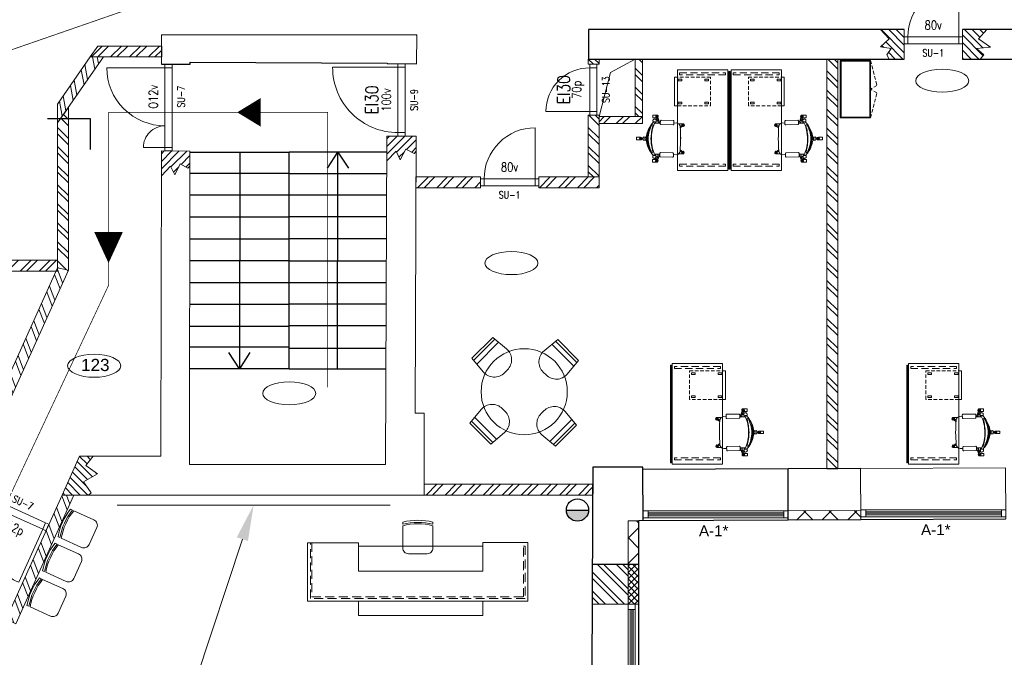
# Model space of a CAD drawing. Header units: millimetres. Extents: x -50720 to 364380, y -21425 to 41280.
# Tile 4 of 8: x 133163 to 146874, y 22160 to 31040. Entities that reach past the tile are written whole.
import ezdxf
from ezdxf import colors
from ezdxf.entities.mleader import LeaderData, LeaderLine
from ezdxf.enums import TextEntityAlignment as Align
from ezdxf.math import Vec2, Vec3

# ---------------------------------------------------------------- set-up
doc = ezdxf.new("R2010")
doc.units = ezdxf.units.MM
doc.header["$LTSCALE"] = 500
doc.header["$MEASUREMENT"] = 0
for name, pattern in [('DASHED2', [0.375, 0.25, -0.125]), ('DASHEDX2', [1.5, 1, -0.5]), ('HIDDEN', [0.375, 0.25, -0.125])]:
    doc.linetypes.add(name, pattern=pattern)
doc.layers.get('0').update_dxf_attribs({"linetype": 'CONTINUOUS', "lineweight": 9})
for name, color, linetype, lineweight in [('1_AK_MÖÖBEL', 36, 'CONTINUOUS', 9), ('1_Evakuatsioon', 94, 'CONTINUOUS', 20), ('1_KORRUS_DIM', 144, 'CONTINUOUS', 15), ('1_KORRUS_HATS', 44, 'CONTINUOUS', 9), ('1_Ruumi_nr', 7, 'CONTINUOUS', 20), ('1_Seina_hats', 46, 'CONTINUOUS', 9), ('1_Soojustus', 30, 'CONTINUOUS', 9), ('1_Tuletsoon', 1, 'HIDDEN', 20), ('1_Uued seinad', 7, 'CONTINUOUS', 18), ('1_Uued uksed', 142, 'CONTINUOUS', 15), ('1_Uued_aknad_TEXT', 7, 'CONTINUOUS', 18), ('A2POKD', 1, 'CONTINUOUS', 18), ('A4OVET', 144, 'CONTINUOUS', 18), ('A9OVIKD', 156, 'CONTINUOUS', 18), ('A9OVIKD0', 7, 'CONTINUOUS', 18), ('A9OVIKD2', 72, 'CONTINUOUS', 18), ('A9OVIKD3', 13, 'CONTINUOUS', 18), ('A9OVIKD4', 7, 'CONTINUOUS', 18), ('SEINAD', 7, 'CONTINUOUS', 15)]:
    doc.layers.add(name, color=color, linetype=linetype, lineweight=lineweight)
for name, color, linetype in [('TEKST', 1, 'CONTINUOUS'), ('TREPP', 86, 'CONTINUOUS'), ('TULETOKKESEK', 10, 'CONTINUOUS')]:
    doc.layers.add(name, color=color, linetype=linetype)
doc.layers.get('1_KORRUS_DIM').off()
doc.layers.get('1_Tuletsoon').off()
doc.styles.add('ISOCPEUR', font='isocpeur.ttf', dxfattribs={"height": 300})
doc.styles.add('S', font='simplex.shx', dxfattribs={"width": 0.8})
doc.styles.get("Standard").update_dxf_attribs({"font": 'ARIALUNI.TTF'})
doc.linetypes.add('ZIGZAG', pattern='A,0.0001,-0.2,[131,ltypeshp.shx,S=0.2,R=0,X=-0.2,Y=0],-0.4,[131,ltypeshp.shx,S=0.2,R=180,X=0.2,Y=0],-0.2', length=0.8001)

# ---------------------------------------------------------------- blocks, each defined once
blk = doc.blocks.new('ruumi ellips')
blk.add_ellipse((0, 0), major_axis=(-370, 0), ratio=0.432432)
blk = doc.blocks.new('A4OV12O')
at = {"layer": 'A4OVET'}
for p, q in [((50, 0), (1160, 0)), ((50, -100), (1160, -100))]:
    blk.add_line(p, q, dxfattribs=at)
for points in [[(50, 0), (50, 810, -0.4142136), (860, 0)], [(1160, 0), (1160, 300, 0.4142136), (860, 0)]]:
    blk.add_lwpolyline(points, format="xyb", dxfattribs=at)
for points in [[(0, 0), (50, 0), (50, -100), (0, -100)], [(1160, 0), (1210, 0), (1210, -100), (1160, -100)]]:
    blk.add_lwpolyline(points, close=True, dxfattribs=at)
at = {"layer": 'A2POKD', "style": 'S', "width": 0.8}
blk.add_attdef('A2POKD', text='', height=175, dxfattribs=at).set_placement((455, 362.5), align=Align.MIDDLE)
at = {"layer": 'A9OVIKD', "style": 'S', "width": 0.8}
blk.add_attdef('A9OVIKD', text='', height=125, dxfattribs=at).set_placement((455, 162.5), align=Align.MIDDLE)
at = {"layer": 'A9OVIKD0', "style": 'S', "oblique": 0.8, "width": 0.8}
blk.add_attdef('A9OVIKD0', text='', height=100, dxfattribs=at).set_placement((455, -600), align=Align.MIDDLE)
at = {"layer": 'A9OVIKD2', "style": 'S', "width": 0.8}
blk.add_attdef('A9OVIKD2', text='', height=100, dxfattribs=at).set_placement((455, -225), align=Align.MIDDLE)
at = {"layer": 'A9OVIKD3', "style": 'S', "width": 0.8}
blk.add_attdef('A9OVIKD3', text='', height=100, dxfattribs=at).set_placement((455, -350), align=Align.MIDDLE)
at = {"layer": 'A9OVIKD4', "style": 'S', "width": 0.8}
blk.add_attdef('A9OVIKD4', text='', height=100, dxfattribs=at).set_placement((455, -475), align=Align.MIDDLE)
blk = doc.blocks.new('klienditool_1')
for points in [[(390, 0), (390, 0, -0.129089), (390, -420), (390, -420), (80, -420, -0.414214), (0, -340), (0, -80, -0.414214), (80, 0)], [(440, -420), (410, -420, 0.129089), (410, 0), (410, 0), (440, 0), (440, 0, -0.129089)]]:
    blk.add_lwpolyline(points, format="xyb", close=True)
blk = doc.blocks.new('HÜDRANT')
at = {"layer": 'TULETOKKESEK'}
blk.add_hatch(color=256, dxfattribs=at).paths.add_polyline_path([(212082, -15106, 1), (212408, -15106)])
blk.add_line((212082, -15106), (212408, -15106), dxfattribs=at)
blk.add_circle((212245, -15106), 163, dxfattribs=at)
blk = doc.blocks.new('pulberkustuti')
blk.add_hatch(color=256).paths.add_polyline_path([(-155, 0, 1), (155, 0)])
blk.add_line((-155, 0), (155, 0))
blk.add_circle((0, 0), 155)
at = {"xscale": 0.95, "yscale": 0.95, "zscale": 0.95}
blk.add_blockref('HÜDRANT', (-201633, 14351), dxfattribs=at)
blk = doc.blocks.new('Kaluste0024')
for p, q in [((340, 543), (371, 629)), ((357, 543), (365, 567)), ((365, 543), (366, 584)), ((373, 591), (384, 625)), ((374, 631), (383, 628)), ((393, 602), (413, 603)), ((395, 542), (393, 581)), ((426, 562), (404, 561)), ((437, 550), (437, 572)), ((16, 512), (20, 517)), ((21, 506), (26, 514)), ((57, 476), (21, 503)), ((58, 495), (30, 514)), ((150, 545), (110, 546)), ((414, 542), (340, 543)), ((460, 523), (470, 509)), ((566, 352), (533, 351)), ((533, 351), (534, 307)), ((566, 307), (534, 307)), ((576, 337), (599, 337)), ((576, 322), (599, 322)), ((601, 334), (601, 325)), ((25, 140), (31, 132)), ((60, 171), (26, 143)), ((62, 152), (34, 132)), ((475, 148), (465, 133)), ((20, 134), (24, 129)), ((150, 104), (115, 102)), ((345, 110), (340, 110)), ((419, 113), (345, 110)), ((345, 110), (378, 25)), ((362, 111), (371, 87)), ((370, 112), (372, 70)), ((379, 63), (391, 30)), ((381, 24), (390, 27)), ((400, 113), (399, 74)), ((400, 53), (419, 53)), ((432, 94), (410, 94)), ((443, 106), (442, 84))]:
    blk.add_line(p, q)
for points in [[(160, 580), (330, 580, -0.414214), (340, 570), (340, 530, -0.414214), (330, 520), (160, 520, -0.414214), (150, 530), (150, 570, -0.414214)], [(382, 618, 0.055989), (386, 619), (440, 620), (440, 655), (386, 654, 0.792765), (368, 623), (340, 543), (357, 543), (365, 567), (366, 584, -0.445148), (373, 591)], [(414, 542, 0.011672), (404, 561), (426, 562, -0.01082), (437, 550), (437, 572, 0.497159), (413, 603), (393, 602, 0.261871), (373, 591, 0.449485), (366, 584), (365, 543)], [(533, 351), (534, 307, -0.114815), (475, 148), (465, 133, -0.034376), (432, 94), (410, 94, 0.011672), (419, 113, 0.118874), (458, 328, 0.118874), (414, 542, 0.011672), (404, 561), (426, 562, -0.01082), (437, 550, -0.023547), (460, 523), (470, 509, -0.114815)], [(27, 499), (57, 476, 0.000121), (57, 488, -0.027429), (58, 495), (54, 497), (58, 497, -0.169466), (77, 531), (77, 533), (23, 532, 1.515448)], [(507, 329, -0.112583), (456, 131, -0.35106), (441, 145, 0.056599), (466, 328, 0.056599), (437, 511, -0.35106), (451, 525, -0.112583)], [(668, 348), (668, 313), (614, 312, -0.379795), (592, 322), (576, 322), (576, 329), (576, 337), (592, 337, -0.379972), (614, 347)], [(31, 148), (60, 171, -0.000121), (61, 159, 0.027429), (62, 152), (58, 150), (62, 150, 0.169466), (82, 116), (82, 115), (28, 114, -1.515448)], [(160, 70), (330, 70, 0.414214), (340, 80), (340, 120, 0.414214), (330, 130), (160, 130, 0.414214), (150, 120), (150, 80, 0.414214)], [(389, 36, -0.055989), (393, 36), (447, 36), (448, 1), (393, 1, -0.792765), (375, 32), (345, 110), (362, 111), (371, 87), (372, 70, 0.445148), (379, 63)], [(419, 113, -0.011672), (410, 94), (432, 94, 0.01082), (443, 106), (442, 84, -0.497159), (419, 53), (400, 53, -0.261871), (379, 63, -0.449485), (372, 70), (370, 112)], [(447, 36), (448, 1), (393, 1, 0.747736), (393, 36)]]:
    blk.add_lwpolyline(points, format="xyb", close=True)
for points in [[(386, 619), (440, 620), (440, 655), (386, 654)], [(77, 531), (77, 533), (23, 532)], [(23, 497), (29, 497)], [(54, 497), (58, 497)], [(27, 149), (33, 149)], [(58, 150), (62, 150)], [(82, 116), (82, 115), (28, 114)], [(393, 36), (447, 36), (448, 1), (393, 1)]]:
    blk.add_lwpolyline(points)
for points in [[(150, 104), (115, 102, -0.376188), (61, 158, 0.001649), (53, 323, 0.001649), (57, 489, -0.376188), (110, 546), (150, 545)], [(340, 543), (414, 542, -0.118874), (458, 328, -0.118874), (419, 113), (345, 110), (340, 110)]]:
    blk.add_lwpolyline(points, format="xyb")
blk.add_lwpolyline([(534, 307), (566, 307), (571, 309), (574, 315), (576, 322), (576, 329), (576, 337), (573, 346), (570, 350), (566, 352), (533, 351)], close=True)
for centre in [(381, 636), (18, 514), (609, 330), (22, 132), (388, 18)]:
    blk.add_circle(centre, 3.36)
for centre, radius, start, end in [((381, 636), 18.3, 274.2737, 227.8638), ((381, 636), 14.5, 280.4411, 221.6965), ((373, 584), 7.06, 84.3967, 181.2096), ((373, 629), 2.13, 60.9498, 167.0586), ((384, 586), 12.3, 157.0046, 209.3459), ((392, 580), 21.7, 86.3747, 147.2184), ((392, 594), 22.8, 215.7267, 273.3425), ((382, 626), 2.13, 335.0789, 81.1877), ((402, 587), 10.4, 163.453, 215.5291), ((413, 578), 24.3, 344.9269, 152.8314), ((-7, 343), 466, 358.1889, 27.9804), ((163, 296), 374, 37.4473, 45.3225), ((18, 514), 18.3, 346.9704, 300.5606), ((18, 514), 14.5, 353.1378, 294.3932), ((22, 505), 2.13, 133.6465, 239.7554), ((28, 513), 2.13, 47.7756, 153.8845), ((-24994, 1076), 25058, 358.279, 358.6569), ((116, 487), 59.2, 95.9824, 178.4451), ((453, 509), 16, 43.4971, 172.3657), ((-353, 290), 820, 2.6718, 15.6295), ((49, 304), 458, 3.0559, 28.7498), ((159, 330), 359, 359.8965, 31.9737), ((163, 296), 374, 8.5729, 34.7719), ((-24970, -1011), 25058, 2.6743, 3.0522), ((-7, 303), 466, 333.3508, 3.1423), ((-354, 347), 820, 345.7017, 358.6594), ((49, 343), 458, 332.5814, 358.2753), ((160, 320), 359, 329.3575, 1.4347), ((163, 354), 374, 326.5593, 352.7583), ((609, 330), 18.3, 203.8705, 157.4607), ((609, 330), 14.5, 210.0379, 151.2933), ((599, 334), 2.13, 350.5466, 96.6555), ((599, 324), 2.13, 264.6757, 10.7846), ((22, 132), 18.3, 60.7706, 14.3608), ((22, 132), 14.5, 66.938, 8.1934), ((27, 141), 2.13, 121.5758, 227.6846), ((120, 161), 59.2, 182.886, 265.3488), ((457, 147), 16, 188.9655, 317.8341), ((33, 133), 2.13, 207.4467, 313.5556), ((388, 18), 18.3, 133.4674, 87.0575), ((379, 70), 7.06, 180.1216, 276.9344), ((388, 18), 14.5, 139.6347, 80.8901), ((391, 68), 12.3, 151.9853, 204.3266), ((380, 25), 2.13, 194.2725, 300.3814), ((399, 61), 22.8, 87.9887, 145.6045), ((398, 74), 21.7, 214.1127, 274.9564), ((389, 29), 2.13, 280.1435, 26.2523), ((408, 68), 10.4, 145.802, 197.8782), ((419, 77), 24.3, 208.4998, 16.4043), ((163, 354), 374, 316.0086, 323.8839)]:
    blk.add_arc(centre, radius, start, end)
at = {"extrusion": (0, 0, -1)}
for centre, start_param, end_param in [((539, 329), 3.141593, 9.424778), ((566, 329), 0, 3.141593)]:
    blk.add_ellipse(centre, major_axis=(-0.3, 22.6), ratio=0.457927, start_param=start_param, end_param=end_param, dxfattribs=at)
blk = doc.blocks.new('OPPETOOL_2')
at = {"rotation": 358.9441856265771}
blk.add_blockref('Kaluste0024', (-29, -322), dxfattribs=at)
blk = doc.blocks.new('SAHTLIBOKS')
at = {"linetype": 'DASHEDX2', "ltscale": 0.1}
for points in [[(-460, 0), (0, 0), (0, -400), (-460, -400)], [(-430, -30), (-380, -30), (-380, -50), (-430, -50)], [(-60, -30), (-10, -30), (-10, -50), (-60, -50)], [(-430, -370), (-380, -370), (-380, -350), (-430, -350)], [(-60, -370), (-10, -370), (-10, -350), (-60, -350)]]:
    blk.add_lwpolyline(points, close=True, dxfattribs=at)
at = {"ltscale": 0.1}
blk.add_lwpolyline([(0, 0), (40, 0), (40, -400), (0, -400)], close=True, dxfattribs=at)
blk = doc.blocks.new('OP LAUD VAIKE')
blk.add_lwpolyline([(0, 1400), (0, 0), (700, 0), (700, 1400), (0, 1400)])
blk.add_lwpolyline([(714, 1382), (724, 1382), (724, 22), (714, 22)], close=True)
at = {"linetype": 'DASHEDX2', "ltscale": 0.2}
for points in [[(30, 1310), (670, 1310), (670, 1340), (30, 1340)], [(30, 40), (670, 40), (670, 70), (30, 70)]]:
    blk.add_lwpolyline(points, close=True, dxfattribs=at)
at = {"extrusion": (0, 0, -1), "xscale": -1, "zscale": -1, "rotation": 180}
blk.add_blockref('SAHTLIBOKS', (0, 100), dxfattribs=at)
blk = doc.blocks.new('kohviku tool_1')
for p, q in [((178, 463), (236, 463)), ((-22, 246), (0, 0)), ((435, 246), (413, 0)), ((423, 104), (-9, 104)), ((417, 37), (-3, 37)), ((413, 0), (0, 0))]:
    blk.add_line(p, q)
for centre, start, end in [((178, 263), 90, 185.05), ((236, 263), 354.95, 90)]:
    blk.add_arc(centre, 200, start, end)
blk = doc.blocks.new('kohviku komplekt')
blk.add_circle((0, 0), 600)
for p, rotation in [((228, 844), 180), ((-844, 228), 269.9999999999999), ((844, -228), 89.99999999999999)]:
    blk.add_blockref('kohviku tool_1', p, dxfattribs=dict(rotation=rotation))
blk.add_blockref('kohviku tool_1', (-228, -844))
blk = doc.blocks.new('KAPP 80X42X125_OL')
for points in [[(0, 0), (800, 0), (800, -420), (0, -420)], [(10, -10), (790, -10), (790, -410), (10, -410)], [(0, -410), (400, -410), (400, -420), (0, -420)], [(800, -410), (400, -410), (400, -420), (800, -420)]]:
    blk.add_lwpolyline(points, close=True)
at = {"linetype": 'DASHEDX2', "ltscale": 0.1}
for points in [[(0, -420), (350, -510), (400, -420)], [(800, -420), (450, -510), (400, -420)]]:
    blk.add_lwpolyline(points, dxfattribs=at)
blk = doc.blocks.new('A4OV10O')
at = {"layer": 'A4OVET'}
for p, q in [((50, 0), (960, 0)), ((50, -100), (960, -100))]:
    blk.add_line(p, q, dxfattribs=at)
blk.add_lwpolyline([(50, 0), (50, 910, -0.4142136), (960, 0)], format="xyb", dxfattribs=at)
for points in [[(0, 0), (50, 0), (50, -100), (0, -100)], [(960, 0), (1010, 0), (1010, -100), (960, -100)]]:
    blk.add_lwpolyline(points, close=True, dxfattribs=at)
at = {"layer": 'A2POKD', "style": 'S', "width": 0.8}
blk.add_attdef('A2POKD', text='', height=175, dxfattribs=at).set_placement((505, 362.5), align=Align.MIDDLE)
at = {"layer": 'A9OVIKD', "style": 'S', "width": 0.8}
blk.add_attdef('A9OVIKD', text='', height=125, dxfattribs=at).set_placement((505, 162.5), align=Align.MIDDLE)
at = {"layer": 'A9OVIKD0', "style": 'S', "oblique": 0.8, "width": 0.8}
blk.add_attdef('A9OVIKD0', text='', height=100, dxfattribs=at).set_placement((505, -600), align=Align.MIDDLE)
at = {"layer": 'A9OVIKD2', "style": 'S', "width": 0.8}
blk.add_attdef('A9OVIKD2', text='', height=100, dxfattribs=at).set_placement((505, -225), align=Align.MIDDLE)
at = {"layer": 'A9OVIKD3', "style": 'S', "width": 0.8}
blk.add_attdef('A9OVIKD3', text='', height=100, dxfattribs=at).set_placement((505, -350), align=Align.MIDDLE)
at = {"layer": 'A9OVIKD4', "style": 'S', "width": 0.8}
blk.add_attdef('A9OVIKD4', text='', height=100, dxfattribs=at).set_placement((505, -475), align=Align.MIDDLE)
blk = doc.blocks.new('A-1 VANA PLAANIS')
at = {"layer": '1_Uued_aknad_TEXT', "insert": (-180, 150), "char_height": 160, "width": 505.03, "attachment_point": 1}
blk.add_mtext('{\\f@Arial Unicode MS|b0|i0|c186|p34;\\H0.94444x;A-1*}', dxfattribs=at)
blk = doc.blocks.new('A4OV08O')
at = {"layer": 'A4OVET'}
for p, q in [((50, 0), (760, 0)), ((50, -100), (760, -100))]:
    blk.add_line(p, q, dxfattribs=at)
blk.add_lwpolyline([(50, 0), (50, 710, -0.4142136), (760, 0)], format="xyb", dxfattribs=at)
for points in [[(0, 0), (50, 0), (50, -100), (0, -100)], [(760, 0), (810, 0), (810, -100), (760, -100)]]:
    blk.add_lwpolyline(points, close=True, dxfattribs=at)
at = {"layer": 'A2POKD', "style": 'S', "width": 0.8}
blk.add_attdef('A2POKD', text='', height=175, dxfattribs=at).set_placement((405, 362.5), align=Align.MIDDLE)
at = {"layer": 'A9OVIKD', "style": 'S', "width": 0.8}
blk.add_attdef('A9OVIKD', text='', height=125, dxfattribs=at).set_placement((405, 162.5), align=Align.MIDDLE)
at = {"layer": 'A9OVIKD0', "style": 'S', "oblique": 0.8, "width": 0.8}
blk.add_attdef('A9OVIKD0', text='', height=100, dxfattribs=at).set_placement((405, -600), align=Align.MIDDLE)
at = {"layer": 'A9OVIKD2', "style": 'S', "width": 0.8}
blk.add_attdef('A9OVIKD2', text='', height=100, dxfattribs=at).set_placement((405, -225), align=Align.MIDDLE)
at = {"layer": 'A9OVIKD3', "style": 'S', "width": 0.8}
blk.add_attdef('A9OVIKD3', text='', height=100, dxfattribs=at).set_placement((405, -350), align=Align.MIDDLE)
at = {"layer": 'A9OVIKD4', "style": 'S', "width": 0.8}
blk.add_attdef('A9OVIKD4', text='', height=100, dxfattribs=at).set_placement((405, -475), align=Align.MIDDLE)
blk = doc.blocks.new('UKS_80V_ALL')
at = {"layer": 'A4OVET'}
ref = blk.add_blockref('A4OV08O', (0, 0), dxfattribs=dict(at, xscale=-1))
ref.add_attrib('A9OVIKD', '80v', dxfattribs={"layer": 'A9OVIKD', "height": 125, "style": 'S', "width": 0.8}).set_placement((-405, 162.5), align=Align.MIDDLE)
ref.add_attrib('A9OVIKD2', 'SU-1', dxfattribs={"layer": 'A9OVIKD2', "height": 100, "style": 'S', "width": 0.8}).set_placement((-405, -225), align=Align.MIDDLE)
blk = doc.blocks.new('A4OV07O')
at = {"layer": 'A4OVET'}
for p, q in [((50, 0), (660, 0)), ((50, -100), (660, -100))]:
    blk.add_line(p, q, dxfattribs=at)
blk.add_lwpolyline([(50, 0), (50, 610, -0.4142136), (660, 0)], format="xyb", dxfattribs=at)
for points in [[(0, 0), (50, 0), (50, -100), (0, -100)], [(660, 0), (710, 0), (710, -100), (660, -100)]]:
    blk.add_lwpolyline(points, close=True, dxfattribs=at)
at = {"layer": 'A2POKD', "style": 'S', "width": 0.8}
blk.add_attdef('A2POKD', text='', height=175, dxfattribs=at).set_placement((355, 362.5), align=Align.MIDDLE)
at = {"layer": 'A9OVIKD', "style": 'S', "width": 0.8}
blk.add_attdef('A9OVIKD', text='', height=125, dxfattribs=at).set_placement((355, 162.5), align=Align.MIDDLE)
at = {"layer": 'A9OVIKD0', "style": 'S', "oblique": 0.8, "width": 0.8}
blk.add_attdef('A9OVIKD0', text='', height=100, dxfattribs=at).set_placement((355, -600), align=Align.MIDDLE)
at = {"layer": 'A9OVIKD2', "style": 'S', "width": 0.8}
blk.add_attdef('A9OVIKD2', text='', height=100, dxfattribs=at).set_placement((355, -225), align=Align.MIDDLE)
at = {"layer": 'A9OVIKD3', "style": 'S', "width": 0.8}
blk.add_attdef('A9OVIKD3', text='', height=100, dxfattribs=at).set_placement((355, -350), align=Align.MIDDLE)
at = {"layer": 'A9OVIKD4', "style": 'S', "width": 0.8}
blk.add_attdef('A9OVIKD4', text='', height=100, dxfattribs=at).set_placement((355, -475), align=Align.MIDDLE)

msp = doc.modelspace()

# ---------------------------------------------------------------- hatches: boundary and pattern name
at = {"layer": '1_KORRUS_HATS'}
h = msp.add_hatch(dxfattribs=at)
h.set_pattern_fill('ANSI37', color=256, scale=500, style=0)
h.set_pattern_definition([(45, (141635.307, 22898.03), (-44.194, 44.194), []), (135, (141635.307, 22898.03), (-44.194, -44.194), [])])
h.paths.add_polyline_path([(141635.3, 23458), (141785.3, 23458), (141785.3, 22898), (141635.3, 22898)])
at = {"layer": '1_Seina_hats'}
h = msp.add_hatch(dxfattribs=at)
h.set_pattern_fill('ANSI31', color=256, scale=600, angle=90, style=0)
h.set_pattern_definition([(135, (1312465, -729959.65), (-53.0330086, -53.0330086), [])])
h.paths.add_polyline_path([(145270, 30492.4), (145240, 30552.4), (145300, 30640.3), (145150, 30660.3), (145270, 30775.3), (145147.5, 30902.4), (145480, 30902.4), (145480, 30492.4)])
h = msp.add_hatch(dxfattribs=at)
h.set_pattern_fill('ANSI31', color=256, scale=600, angle=90, style=0)
h.set_pattern_definition([(135, (1312570, -729962.226), (-53.0330086, -53.0330086), [])])
h.paths.add_polyline_path([(146539.1, 30492.4), (146590, 30552.4), (146485, 30637.8), (146680, 30657.8), (146515, 30772.8), (146629, 30902.4), (146290, 30902.4), (146290, 30492.4)])
h = msp.add_hatch(dxfattribs=at)
h.set_pattern_fill('ANSI32', color=256, scale=500, angle=180, style=0)
h.set_pattern_definition([(225, (-507095, -6247.63), (132.58252, -132.58252), []), (225, (-507183.39, -6247.63), (132.58252, -132.58252), [])])
h.paths.add_polyline_path([(134249.9, 30672.4), (135140, 30672.4), (135140, 30522.4), (134145.8, 30522.4)])
h = msp.add_hatch(dxfattribs=at)
h.set_pattern_fill('ANSI32', color=256, scale=500, angle=235.23223, style=0)
h.set_pattern_definition([(280.232227, (-202624.3, -519351.67), (184.51797, 33.30718), []), (280.232227, (-202674.7, -519424.28), (184.51797, 33.30718), [])])
h.paths.add_polyline_path([(133690, 29865.8), (134145.8, 30522.4), (134328.4, 30522.4), (133690, 29602.8)])
h = msp.add_hatch(dxfattribs=at)
h.set_pattern_fill('ANSI32', color=256, scale=500, angle=270, style=0)
h.set_pattern_definition([(315, (178000, -606939.3), (132.58252, 132.58252), []), (315, (178000, -607027.7), (132.58252, 132.58252), [])])
h.paths.add_polyline_path([(141080, 30420), (141080, 30420), (141080, 30492.4), (141230, 30492.4), (141230, 30420)])
h = msp.add_hatch(dxfattribs=at)
h.set_pattern_fill('ANSI32', color=256, scale=500, angle=90, style=0)
h.set_pattern_definition([(315, (178654.31, -613784.95), (132.58252, 132.58252), []), (315, (178654.31, -613873.33), (132.58252, 132.58252), [])])
h.paths.add_polyline_path([(141734.3, 29692.6), (141734.3, 29692.6), (141734.3, 30490.6), (141834.3, 30490.6), (141834.3, 29692.6)])
h = msp.add_hatch(dxfattribs=at)
h.set_pattern_fill('ANSI32', color=256, scale=500, angle=90, style=0)
h.set_pattern_definition([(135, (107634.28, 668401.63), (-132.58252, -132.58252), []), (135, (107634.28, 668490.01), (-132.58252, -132.58252), [])])
h.paths.add_polyline_path([(144554.3, 30492.4), (144554.3, 30492.4), (144554.3, 24786.8), (144404.3, 24786.8), (144404.3, 30492.4)])
h = msp.add_hatch(dxfattribs=at)
h.set_pattern_fill('ANSI32', color=256, scale=500, angle=90, style=0)
h.set_pattern_definition([(135, (96920.01, 671325), (-132.58252, -132.58252), []), (135, (96920.01, 671413.39), (-132.58252, -132.58252), [])])
h.paths.add_polyline_path([(133840, 29818.8), (133840, 27549.7), (133690, 27582), (133690, 29602.8)])
h = msp.add_hatch(dxfattribs=at)
h.set_pattern_fill('ANSI32', color=256, scale=500, angle=270, style=0)
h.set_pattern_definition([(315, (178000, -608509.5), (132.58252, 132.58252), []), (315, (178000, -608597.89), (132.58252, 132.58252), [])])
h.paths.add_polyline_path([(141080, 28849.8), (141080, 28849.8), (141080, 29710), (141230, 29710), (141230, 28849.8)])
h = msp.add_hatch(dxfattribs=at)
h.set_pattern_fill('ANSI32', color=256, scale=500, angle=180, style=0)
h.set_pattern_definition([(45, (781324.3, 66462.63), (-132.58252, 132.58252), []), (45, (781412.69, 66462.63), (-132.58252, 132.58252), [])])
h.paths.add_polyline_path([(141834.3, 29592.6), (141834.3, 29592.6), (141230, 29592.6), (141230, 29692.6), (141834.3, 29692.6)])
h = msp.add_hatch(dxfattribs=at)
h.set_pattern_fill('ANSI31', color=256, scale=600, angle=180, style=0)
h.set_pattern_definition([(225, (899277.98, 1196402.18), (53.0330086, -53.0330086), [])])
h.paths.add_polyline_path([(138686, 29207.2), (138656, 29177.2), (138538, 29237.2), (138463, 29087.2), (138403, 29207.2), (138276, 29072.8), (138276, 29417.8), (138686, 29417.2)])
h = msp.add_hatch(dxfattribs=at)
h.set_pattern_fill('ANSI31', color=256, scale=600, angle=180, style=0)
h.set_pattern_definition([(225, (896137.34, 1196196.1), (53.0330086, -53.0330086), [])])
h.paths.add_polyline_path([(135533.2, 29001.1), (135503.2, 28971.1), (135397.3, 29031.1), (135322.3, 28881.1), (135262.3, 29001.1), (135135.3, 28866.8), (135135.3, 29211.8), (135533.2, 29211.1)])
h = msp.add_hatch(dxfattribs=at)
h.set_pattern_fill('ANSI32', color=256, scale=500, angle=180, style=0)
h.set_pattern_definition([(225, (-501227.6, -8070.2), (132.58252, -132.58252), []), (225, (-501315.98, -8070.2), (132.58252, -132.58252), [])])
h.paths.add_polyline_path([(138680, 28849.8), (138680, 28849.8), (139580, 28849.8), (139580, 28699.8), (138680, 28699.8)])
h = msp.add_hatch(dxfattribs=at)
h.set_pattern_fill('ANSI32', color=256, scale=500, angle=180, style=0)
h.set_pattern_definition([(225, (-499267.6, -8070.2), (132.58252, -132.58252), []), (225, (-499355.99, -8070.2), (132.58252, -132.58252), [])])
h.paths.add_polyline_path([(140390, 28849.8), (140390, 28849.8), (141230, 28849.8), (141230, 28699.8), (140390, 28699.8)])
h = msp.add_hatch(dxfattribs=at)
h.set_pattern_fill('ANSI32', color=256, scale=500, angle=180, style=0)
h.set_pattern_definition([(225, (-508617.6, -9230), (132.58252, -132.58252), []), (225, (-508705.99, -9230), (132.58252, -132.58252), [])])
h.paths.add_polyline_path([(130763.3, 27690), (130763.3, 27690), (133690, 27690), (133690, 27540), (130763.3, 27540)])
h = msp.add_hatch(dxfattribs=at)
h.set_pattern_fill('ANSI32', color=256, scale=500, angle=245.68653, style=0)
h.set_pattern_definition([(290.68653, (-97773.86, -574403.18), (175.411334, 66.23529), []), (290.68653, (-97810.25, -574483.73), (175.411334, 66.23529), [])])
h.paths.add_polyline_path([(132505.4, 24960), (133690, 27582), (133840, 27549.7), (132670, 24960)])
h = msp.add_hatch(dxfattribs=at)
h.set_pattern_fill('ANSI31', color=256, scale=600, angle=90, style=0)
h.set_pattern_definition([(135, (1300137.68, -735904.63), (-53.0330086, -53.0330086), [])])
h.paths.add_polyline_path([(134120.5, 24420), (134157.7, 24450), (134052.7, 24605.4), (134247.7, 24715.4), (134082.7, 24830.4), (134187.2, 24960), (133997.5, 24960), (133753.7, 24420)])
h = msp.add_hatch(dxfattribs=at)
h.set_pattern_fill('ANSI32', color=256, scale=500, angle=180, style=0)
h.set_pattern_definition([(225, (-501110.16, -12350), (132.58252, -132.58252), []), (225, (-501198.55, -12350), (132.58252, -132.58252), [])])
h.paths.add_polyline_path([(138797.4, 24570), (138797.4, 24570), (141140.9, 24570), (141140.9, 24420), (138797.4, 24420)])
h = msp.add_hatch(dxfattribs=at)
h.set_pattern_fill('ANSI32', color=256, scale=500, angle=245.68653, style=0)
h.set_pattern_definition([(290.68653, (-97346.41, -576759.98), (175.411334, 66.23529), []), (290.68653, (-97382.8, -576840.53), (175.411334, 66.23529), [])])
h.paths.add_polyline_path([(132972.2, 22689.4), (133753.7, 24420), (133918.2, 24420), (133108.9, 22627.6)])
h = msp.add_hatch(dxfattribs=at)
h.set_pattern_fill('ANSI32', color=256, scale=500, angle=90, style=0)
h.set_pattern_definition([(135, (104569.7, 664403.03), (-132.58252, -132.58252), []), (135, (104569.7, 664491.42), (-132.58252, -132.58252), [])])
h.paths.add_polyline_path([(141635.3, 23458), (141635.3, 22898), (141134.9, 22898), (141136.4, 23458)])
at = {"layer": '1_Uued seinad'}
h = msp.add_hatch(dxfattribs=at)
h.set_pattern_fill('ANSI37', color=256, scale=2000, style=0)
h.set_pattern_definition([(45, (227180, 16760), (-176.7767, 176.7767), []), (135, (227180, 16760), (-176.7767, -176.7767), [])])
h.paths.add_polyline_path([(143865.1, 24201.7), (144875, 24206.3), (144875, 24077.5), (143865.1, 24070.6)])
h = msp.add_hatch(dxfattribs=at)
h.set_pattern_fill('ANSI37', color=256, scale=2000, style=0)
h.set_pattern_definition([(45, (143230, 20110), (-176.777, 176.777), []), (135, (143230, 20110), (-176.777, -176.777), [])])
h.paths.add_polyline_path([(141635.3, 24061), (141785.3, 24061), (141785.3, 23458), (141635.3, 23458)])

# ---------------------------------------------------------------- linework, layer by layer
for points in [[(137170, 23755), (137170, 22940), (140240, 22940), (140240, 23760), (139610, 23760), (139610, 23360), (137880, 23360), (137880, 23755)], [(137880, 22940), (139610, 22940), (139610, 22740), (137880, 22740)]]:
    msp.add_lwpolyline(points, close=True)
at = {"linetype": 'DASHED2'}
msp.add_lwpolyline([(140200, 23710), (140200, 22980), (137210, 22980), (137210, 23755), (137765, 23755), (137765, 23755), (137230, 23755), (137230, 23000), (140180, 23000), (140180, 23710)], close=True, dxfattribs=at)
at = {"color": 30}
msp.add_lwpolyline([(137880, 23710), (139610, 23710)], dxfattribs=at)
at = {"layer": '1_Evakuatsioon', "const_width": 10}
for points in [[(135990, 31640), (129080, 29245)], [(137450, 25920), (137450, 29750), (134400, 29750), (134400, 27340), (132550, 23390), (129180, 22255)]]:
    msp.add_lwpolyline(points, dxfattribs=at)
at = {"layer": '1_Evakuatsioon', "ltscale": 2}
for points in [[(137450, 29750, 10, 10, 0), (136200, 29750, 10, 400, 0), (136520, 29750, 0, 0, 0)], [(134400, 29135, 10, 10, 0), (134400, 27660, 10, 400, 0), (134400, 28085, 0, 0, 0)]]:
    msp.add_lwpolyline(points, format="xyseb", dxfattribs=at)
at = {"layer": '1_KORRUS_HATS'}
msp.add_lwpolyline([(141635.3, 23458), (141785.3, 23458), (141785.3, 22898), (141635.3, 22898)], close=True, dxfattribs=at)
at = {"layer": '1_Soojustus', "linetype": 'ZIGZAG'}
msp.add_lwpolyline([(134520, 24280), (138320, 24280)], dxfattribs=at)
at = {"layer": '1_Uued seinad'}
for points in [[(145270, 30492.4), (145240, 30552.4), (145300, 30640.3), (145150, 30660.3), (145270, 30775.3), (145147.5, 30902.4), (145480, 30902.4), (145480, 30492.4)], [(146539.1, 30492.4), (146590, 30552.4), (146485, 30637.8), (146680, 30657.8), (146515, 30772.8), (146629, 30902.4), (146290, 30902.4), (146290, 30492.4)], [(134249.9, 30672.4), (134249.9, 30672.4), (134249.9, 30672.4), (135140, 30672.4), (135140, 30522.4), (134145.8, 30522.4)], [(133690, 29865.8), (133690, 29865.8), (133690, 29865.8), (134145.8, 30522.4), (134328.4, 30522.4), (133690, 29602.8)], [(141080, 30420), (141080, 30420), (141080, 30420), (141080, 30492.4), (141230, 30492.4), (141230, 30420)], [(141734.3, 29692.6), (141734.3, 29692.6), (141734.3, 29692.6), (141734.3, 30490.6), (141834.3, 30490.6), (141834.3, 29692.6)], [(144554.3, 30492.4), (144554.3, 30492.4), (144554.3, 30492.4), (144554.3, 24786.8), (144404.3, 24786.8), (144404.3, 30492.4)], [(133840, 29818.8), (133840, 29818.8), (133840, 29818.8), (133840, 27549.7), (133690, 27582), (133690, 29602.8)], [(141080, 28849.8), (141080, 28849.8), (141080, 28849.8), (141080, 29710), (141230, 29710), (141230, 28849.8)], [(141834.3, 29592.6), (141834.3, 29592.6), (141834.3, 29592.6), (141230, 29592.6), (141230, 29692.6), (141834.3, 29692.6)], [(138686, 29207.2), (138656, 29177.2), (138538, 29237.2), (138463, 29087.2), (138403, 29207.2), (138276, 29072.8), (138276, 29417.8), (138686, 29417.2)], [(135533.2, 29001.1), (135503.2, 28971.1), (135397.3, 29031.1), (135322.3, 28881.1), (135262.3, 29001.1), (135135.3, 28866.8), (135135.3, 29211.8), (135533.2, 29211.1)], [(138680, 28849.8), (138680, 28849.8), (138680, 28849.8), (139580, 28849.8), (139580, 28699.8), (138680, 28699.8)], [(140390, 28849.8), (140390, 28849.8), (140390, 28849.8), (141230, 28849.8), (141230, 28699.8), (140390, 28699.8)], [(130763.3, 27690), (130763.3, 27690), (130763.3, 27690), (133690, 27690), (133690, 27540), (130763.3, 27540)], [(132505.4, 24960), (132505.4, 24960), (132505.4, 24960), (133690, 27582), (133840, 27549.7), (132670, 24960)], [(134120.5, 24420), (134157.7, 24450), (134052.7, 24605.4), (134247.7, 24715.4), (134082.7, 24830.4), (134187.2, 24960), (133997.5, 24960), (133753.7, 24420)], [(138797.4, 24570), (138797.4, 24570), (138797.4, 24570), (141140.9, 24570), (141140.9, 24420), (138797.4, 24420)], [(132972.2, 22689.4), (132972.2, 22689.4), (132972.2, 22689.4), (133753.7, 24420), (133918.2, 24420), (133108.9, 22627.6)], [(141635.3, 23458), (141635.3, 23458), (141635.3, 23458), (141635.3, 22898), (141134.9, 22898), (141136.4, 23458)]]:
    msp.add_lwpolyline(points, close=True, dxfattribs=at)
for points in [[(141231.7, 29692.6), (141391.1, 30304.7), (141734.3, 30490.6)], [(133690, 27582), (133840, 27549.7)], [(133690, 27582), (133840, 27549.7)]]:
    msp.add_lwpolyline(points, dxfattribs=at)
at = {"layer": '1_Uued uksed'}
for points in [[(141846.2, 24101.5), (141846.2, 24201.5), (143865.1, 24201.5), (143865.1, 24101.5)], [(141916.2, 24101.5), (141916.2, 24201.5), (143805.1, 24201.5), (143805.1, 24101.5)], [(141916.2, 24131.5), (141916.2, 24171.5), (143805.1, 24171.5), (143805.1, 24131.5)], [(144876.1, 24115.5), (144876.1, 24215.5), (146895, 24215.5), (146895, 24115.5)], [(144946.1, 24115.5), (144946.1, 24215.5), (146835, 24215.5), (146835, 24115.5)], [(144946.1, 24145.5), (144946.1, 24185.5), (146835, 24185.5), (146835, 24145.5)], [(141635.3, 22898), (141735.3, 22898), (141735.3, 20848), (141635.3, 20848)], [(141635.3, 22828), (141735.3, 22828), (141735.3, 20908), (141635.3, 20908)], [(141665.3, 22828), (141705.3, 22828), (141705.3, 20908), (141665.3, 20908)]]:
    msp.add_lwpolyline(points, close=True, dxfattribs=at)
for points in [[(141916.2, 24151.5), (143805.1, 24151.5)], [(144946.1, 24165.5), (146835, 24165.5)], [(141685.3, 22828), (141685.3, 20908)]]:
    msp.add_lwpolyline(points, dxfattribs=at)
at = {"layer": 'SEINAD', "lineweight": 25}
for p, q in [((138691.8, 30823.1), (138683.9, 30823.2)), ((135535.3, 30421), (135535.4, 30450.7)), ((135535.4, 30450.7), (138280, 30435.4)), ((135135.3, 30421.8), (135535.3, 30421)), ((138280, 30435.4), (138280, 30428.3)), ((138280, 30428.3), (138690, 30426.5)), ((141785.3, 24063.3), (143865.1, 24072.9)), ((141785.3, 19478), (141785.3, 24063.3)), ((143865.1, 24072.9), (144875, 24077.5)), ((144875, 24077.5), (146895, 24086.8))]:
    msp.add_line(p, q, dxfattribs=at)
for points in [[(145480, 30902.4), (141083.7, 30902.4), (141082.3, 30492.4), (145480, 30492.4)], [(146290, 30492.4), (147289.6, 30492.4), (147289.6, 29600.9), (147449.6, 29600.9), (147449.6, 30492.4), (148734.9, 30492.4), (148734.9, 30902.4), (146290, 30902.4)], [(141141.8, 24809.6), (141141.8, 24809.6), (141141.8, 24809.6), (141141.8, 24809.6), (141139.1, 24060.4), (141115.3, 18808.5), (137714.7, 18808.5), (137114.7, 20670.5)], [(143865.1, 24072.9), (143861.8, 24782.9), (141841.8, 24773.6), (141841.8, 24808.6), (141141.8, 24809.6)], [(141845.1, 24063.6), (141841.8, 24773.6)], [(144871.8, 24787.5), (143861.8, 24782.9)], [(141136.4, 23458), (141785.3, 23458)]]:
    msp.add_lwpolyline(points, dxfattribs=at)
at = {"layer": 'SEINAD'}
for points in [[(135135.3, 30421.8), (135137.2, 30830), (138691.8, 30830), (138690, 30426.5)], [(138797.4, 24420), (138797.4, 24420), (138797.4, 25418.1), (138797.4, 25418.1), (138797.4, 25558.1), (138667.6, 25558.1), (138684.4, 29417.2), (138277.4, 29417.2), (138254.4, 24844.3), (135525.5, 24846), (135533.2, 29211.1), (135135.3, 29211.8), (135126.6, 24960), (133997.5, 24960)], [(144875, 24077.5), (144871.8, 24787.5), (146891.8, 24796.8), (146895, 24086.8)], [(133918.2, 24420), (138797.4, 24420), (138797.4, 24420), (138797.4, 24420)]]:
    msp.add_lwpolyline(points, dxfattribs=at)
for points in [[(143865.1, 24201.7), (144875, 24206.3), (144875, 24077.5), (143865.1, 24070.6)], [(141635.3, 24061), (141785.3, 24061), (141785.3, 23458), (141635.3, 23458)]]:
    msp.add_lwpolyline(points, close=True, dxfattribs=at)
at = {"layer": 'TEKST'}
msp.add_lwpolyline([(134150, 29230), (134150, 29660), (133550, 29660)], dxfattribs=at)
at = {"layer": 'TREPP'}
for points in [[(135533.2, 29196.4), (136914.8, 29196.4)], [(138260.5, 26172.2), (136914.8, 26172.2), (136914.8, 29197.2), (136914.8, 29197.2)], [(138274.3, 29197.2), (136914.8, 29197.2)], [(135532.6, 28901.6), (136914.8, 28901.6)], [(136914.8, 28897.2), (138272.6, 28897.2)], [(135532.1, 28601.6), (136914.8, 28601.6)], [(136914.8, 28602.2), (138271.6, 28602.2)], [(135531.6, 28296.6), (136914.8, 28296.6)], [(136914.8, 28297.2), (138270.2, 28297.2)], [(135531, 27987), (136914.8, 27987)], [(136914.8, 27992.2), (138268.8, 27992.2)], [(135530.5, 27687), (136914.8, 27687)], [(136914.8, 27682.2), (138267.4, 27682.2)], [(135530, 27382.2), (136914.8, 27382.2)], [(136914.8, 27382.2), (138266, 27382.2)], [(135529.4, 27079.7), (136914.8, 27079.7)], [(136914.8, 27082.2), (138264.6, 27082.2)], [(135528.9, 26773.4), (136914.8, 26773.4)], [(136914.8, 26782.2), (138263.3, 26782.2)], [(135528.4, 26482.2), (136914.8, 26482.2)], [(136914.8, 26467.2), (138261.8, 26467.2)], [(136914.8, 26179.7), (135527.8, 26179.7)]]:
    msp.add_lwpolyline(points, dxfattribs=at)
at = {"layer": 'TREPP', "flags": 128}
for points in [[(136229.4, 29196.4), (136221.3, 26179.7)], [(137446.9, 28971.5), (137594.6, 29197.2), (137741.1, 28970.7)], [(137586.5, 26172.2), (137594.6, 29197.2)], [(136369.1, 26405.4), (136221.3, 26179.7), (136074.8, 26406.1)]]:
    msp.add_lwpolyline(points, dxfattribs=at)

# ---------------------------------------------------------------- block references
at = {"layer": '1_AK_MÖÖBEL'}
for name, p, rotation in [('KAPP 80X42X125_OL', (144589.8, 29672.6), 90.00000000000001), ('OP LAUD VAIKE', (143770, 30340), 180), ('kohviku komplekt', (140188.2, 25858.2), 45), ('OP LAUD VAIKE', (142950, 26250), 180), ('OP LAUD VAIKE', (146240, 26250), 180), ('klienditool_1', (134097.2, 23658.1), 155.6865284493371), ('klienditool_1', (138497.2, 23602.2), 90), ('klienditool_1', (133883.1, 23184.2), 155.6865284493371), ('klienditool_1', (133664.9, 22701.2), 155.6865284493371)]:
    msp.add_blockref(name, p, dxfattribs=dict(at, rotation=rotation))
at = {"layer": '1_AK_MÖÖBEL', "xscale": -1, "rotation": 180}
msp.add_blockref('OP LAUD VAIKE', (142322.6, 30340), dxfattribs=at)
at = {"layer": '1_AK_MÖÖBEL', "linetype": 'DASHEDX2', "rotation": 180}
msp.add_blockref('OPPETOOL_2', (142396.4, 29380.4), dxfattribs=at)
at = {"layer": '1_AK_MÖÖBEL', "linetype": 'DASHEDX2', "xscale": -1, "rotation": 180}
for p in [(143696.3, 29380.4), (142876.3, 25290.4), (146166.3, 25290.4)]:
    msp.add_blockref('OPPETOOL_2', p, dxfattribs=at)
at = {"layer": '1_KORRUS_DIM'}
for p in [(146290, 30802.4), (140390, 28824.8)]:
    msp.add_blockref('UKS_80V_ALL', p, dxfattribs=at)
at = {"layer": '1_Ruumi_nr'}
for p in [(146010, 30190), (140010, 27650), (134200, 26220), (136916.4, 25836.3)]:
    msp.add_blockref('ruumi ellips', p, dxfattribs=at)
at = {"layer": '1_Tuletsoon'}
msp.add_blockref('pulberkustuti', (140930, 24210), dxfattribs=at)
at = {"layer": '1_Uued_aknad_TEXT'}
for p in [(142801.8, 23847.6), (145894.2, 23862.3)]:
    msp.add_blockref('A-1 VANA PLAANIS', p, dxfattribs=at)
at = {"layer": 'A4OVET'}
ref = msp.add_blockref('A4OV12O', (135185.3, 30421.8), dxfattribs=dict(at, xscale=-1, rotation=90))
ref.add_attrib('A9OVIKD', 'O12v', dxfattribs={"layer": 'A9OVIKD', "height": 125, "rotation": 90, "style": 'S', "width": 0.8}).set_placement((135022.8, 29966.8), align=Align.MIDDLE)
ref.add_attrib('A9OVIKD2', 'SU-7', dxfattribs={"layer": 'A9OVIKD2', "height": 100, "rotation": 90, "style": 'S', "width": 0.8}).set_placement((135410.3, 29966.8), align=Align.MIDDLE)
ref = msp.add_blockref('A4OV10O', (138430.1, 30427.2), dxfattribs=dict(at, xscale=-1, rotation=90))
ref.add_attrib('A9OVIKD', '100v', dxfattribs={"layer": 'A9OVIKD', "height": 125, "rotation": 90, "style": 'S', "width": 0.8}).set_placement((138267.6, 29922.2), align=Align.MIDDLE)
ref.add_attrib('A2POKD', 'EI30', dxfattribs={"layer": 'A2POKD', "height": 175, "rotation": 90, "style": 'S', "width": 0.8}).set_placement((138067.6, 29922.2), align=Align.MIDDLE)
ref.add_attrib('A9OVIKD2', 'SU-9', dxfattribs={"layer": 'A9OVIKD2', "height": 100, "rotation": 90, "style": 'S', "width": 0.8}).set_placement((138655.1, 29922.2), align=Align.MIDDLE)
at = {"layer": 'A4OVET', "rotation": 90}
msp.add_blockref('A4OV07O', (141100.3, 29710), dxfattribs=at).add_auto_attribs({'A9OVIKD': '70p', 'A2POKD': 'EI30', 'A9OVIKD2': 'SU-13'})
at = {"layer": 'A4OVET'}
ref = msp.add_blockref('A4OV12O', (133528.7, 23921.8), dxfattribs=dict(at, rotation=155.6865284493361))
ref.add_attrib('A9OVIKD', 'O12p', dxfattribs={"layer": 'A9OVIKD', "height": 125, "rotation": 335.68653, "style": 'S', "width": 0.8}).set_placement((133047.2, 23961.1), align=Align.MIDDLE)
ref.add_attrib('A9OVIKD2', 'SU-7', dxfattribs={"layer": 'A9OVIKD2', "height": 100, "rotation": 335.68653, "style": 'S', "width": 0.8}).set_placement((133206.7, 24314.2), align=Align.MIDDLE)

# ---------------------------------------------------------------- texts
at = {"layer": '1_Ruumi_nr', "char_height": 170, "width": 505.026, "attachment_point": 1}
for s, insert in [('\\pi73.642;{\\f@Arial Unicode MS|b0|i0|c186|p34;122}', (130272, 29997.1)), ('\\pi72.88825;{\\f@Arial Unicode MS|b0|i0|c186|p34;120}', (130115, 27086.6)), ('\\pi72.65632;{\\f@Arial Unicode MS|b0|i0|c186|p34;133}', (126435, 26796.6)), ('\\pi72.65632;{\\f@Arial Unicode MS|b0|i0|c186|p34;123}', (133945, 26316.6)), ('\\pi73.06219;{\\f@Arial Unicode MS|b0|i0|c186|p34;124}', (130715, 23916.6))]:
    msp.add_mtext(s, dxfattribs=dict(at, insert=insert))

# ---------------------------------------------------------------- leaders
at = {"layer": '1_Uued seinad', "linetype": 'Continuous'}
ml = msp.add_multileader_mtext('Standard', dxfattribs=at)
ml.set_content('{\\fISOCPEUR|b0|i0|c186|p34;KUNSTITEOSE ASUKOHT}', color=256, style='ISOCPEUR')
ml.set_leader_properties(linetype='ByLayer', lineweight=-1)
ml.build(insert=Vec2(0, 0))
ml.multileader.update_dxf_attribs({"text_left_attachment_type": 5, "text_right_attachment_type": 5, "dogleg_length": 0, "arrow_head_size": 500})
ctx = ml.context
ctx.base_point, ctx.char_height, ctx.arrow_head_size, ctx.landing_gap_size, ctx.plane_origin = Vec3(127850, 16133.5), 400, 500, 100, Vec3(131375.5, 37832.7)
ctx.left_attachment, ctx.right_attachment = 5, 5
notes = []
notes.append((ctx, [(0, (1, 1, 0), (133730, 16133.5), (-1, 0), 0, [(2, [(136420, 24280)], 0, [])])]))
ctx.mtext.insert, ctx.mtext.line_spacing_style, ctx.mtext.flow_direction = Vec3(127950, 16746.5), 2, 5
for ctx, leaders in notes:
    for number, flags, end, landing, length, lines in leaders:
        leader = LeaderData()
        leader.index, (leader.has_last_leader_line, leader.has_dogleg_vector, leader.attachment_direction) = number, flags
        leader.last_leader_point, leader.dogleg_vector, leader.dogleg_length = Vec3(end), Vec3(landing), length
        for number, points, colour, breaks in lines:
            line = LeaderLine()
            line.index, line.vertices, line.color, line.breaks = number, Vec3.list(points), colors.encode_raw_color(colour), breaks
            leader.lines.append(line)
        ctx.leaders.append(leader)

doc.saveas('drawing.dxf')
